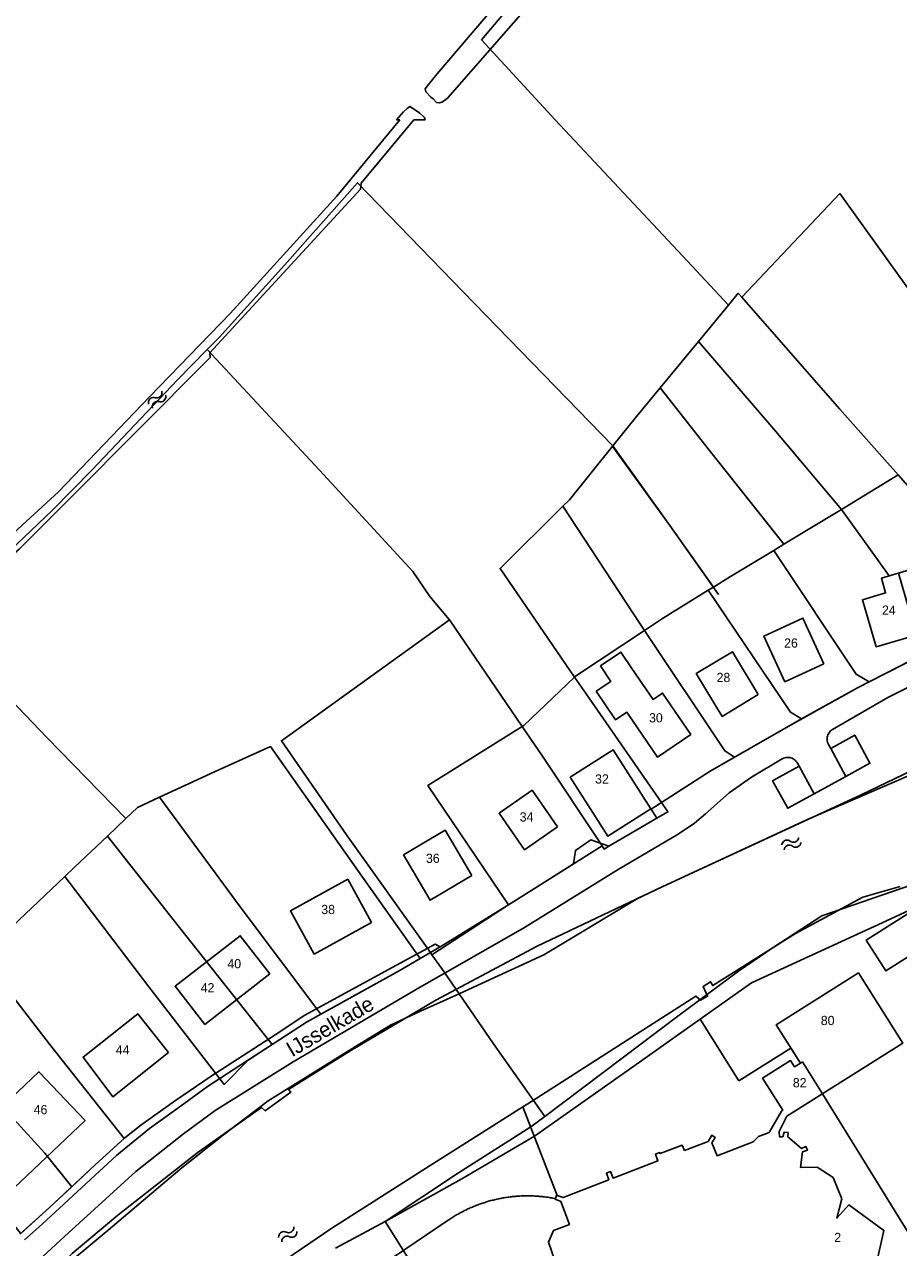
# Model space of a CAD drawing. Extents: x 123992 to 125854, y 449108 to 451911.
# Tile 78 of 175: x 124623 to 124766, y 450816 to 451016. Entities that reach past the tile are written whole.
import ezdxf
from ezdxf.enums import TextEntityAlignment as Align

# ---------------------------------------------------------------- set-up
doc = ezdxf.new("R2010")
doc.units = 0
for name, color, linetype in [('DEFAULT_113', 2, 'CONTINUOUS'), ('DEFAULT_117', 3, 'CONTINUOUS'), ('DEFAULT_21', 8, 'CONTINUOUS'), ('DEFAULT_4', 1, 'CONTINUOUS'), ('DEFAULT_48', 141, 'CONTINUOUS'), ('DEFAULT_79', 9, 'CONTINUOUS'), ('DEFAULT_80', 9, 'CONTINUOUS'), ('DEFAULT_99', 9, 'CONTINUOUS'), ('S05_WATER', 141, 'CONTINUOUS')]:
    doc.layers.add(name, color=color, linetype=linetype)

msp = doc.modelspace()

# ---------------------------------------------------------------- linework, layer by layer
at = {"layer": 'DEFAULT_21'}
for points in [[(124697.657, 451013.005), (124710.42, 451028.073), (124728.021, 451050.297), (124740.941, 451066.857), (124744.059, 451070.893)], [(124697.657, 451013.005), (124709.704, 451000)], [(124709.704, 451000), (124730.459, 450977.797), (124737.933, 450969.754)], [(124652.97, 450962.524), (124654.913, 450964.486), (124665.572, 450976.266), (124677.473, 450989.72), (124694.647, 450971.984), (124719.104, 450946.826)], [(124740.106, 450971.056), (124756.129, 450987.975), (124774.952, 450961.727), (124780.749, 450953.501)], [(124737.933, 450969.754), (124739.539, 450971.701), (124740.106, 450971.056)], [(124740.106, 450971.056), (124756.063, 450952.889), (124765.613, 450942.106)], [(124733.056, 450963.842), (124737.933, 450969.754)], [(124726.826, 450956.292), (124733.056, 450963.842)], [(124733.056, 450963.842), (124745.674, 450949.176), (124756.357, 450936.487)], [(124608.034, 450918.885), (124617.471, 450926.618), (124627.664, 450936.312), (124634.181, 450942.952), (124648.1, 450957.606), (124652.97, 450962.524)], [(124652.97, 450962.524), (124671.272, 450942.874), (124686.475, 450926.379), (124689.234, 450922.281), (124692.408, 450918.542), (124692.45, 450918.48)], [(124719.104, 450946.826), (124722.967, 450951.615), (124726.826, 450956.292)], [(124726.826, 450956.292), (124734.872, 450946.075)], [(124710.968, 450937.007), (124712.019, 450938.046), (124719.104, 450946.826)], [(124719.104, 450946.826), (124728.386, 450933.858), (124735.488, 450923.813)], [(124734.872, 450946.075), (124746.97, 450930.795)], [(124756.357, 450936.487), (124765.613, 450942.106)], [(124765.613, 450942.106), (124771.988, 450934.909), (124784.619, 450920.055)], [(124712.862, 450909.153), (124700.702, 450926.858), (124710.968, 450937.007)], [(124710.968, 450937.007), (124723.609, 450917.723), (124724.256, 450916.753)], [(124746.97, 450930.795), (124751.751, 450933.69), (124756.357, 450936.487)], [(124756.357, 450936.487), (124764.136, 450925.63), (124765.674, 450926.079), (124769.545, 450912.794)], [(124745.325, 450929.798), (124746.97, 450930.795)], [(124735.488, 450923.813), (124738.276, 450925.53), (124745.325, 450929.798)], [(124745.325, 450929.798), (124758.775, 450909.595), (124760.881, 450908.373)], [(124724.256, 450916.753), (124727.177, 450918.692), (124734.649, 450923.296)], [(124734.649, 450923.296), (124735.488, 450923.813)], [(124734.649, 450923.296), (124748.089, 450903.414), (124749.834, 450902.32)], [(124608.034, 450918.885), (124626.825, 450899.319), (124639.698, 450886.079)], [(124692.45, 450918.48), (124665.058, 450898.767), (124675.671, 450883.444), (124689.344, 450864.23)], [(124692.45, 450918.48), (124704.332, 450901.106)], [(124712.862, 450909.153), (124712.993, 450909.279), (124724.256, 450916.753)], [(124724.256, 450916.753), (124737.344, 450897.113), (124738.953, 450896.112)], [(124760.881, 450908.373), (124769.545, 450912.794)], [(124704.332, 450901.106), (124704.578, 450901.26), (124712.862, 450909.153)], [(124712.862, 450909.153), (124714.734, 450906.427), (124727.042, 450888.685)], [(124749.834, 450902.32), (124759.003, 450907.415), (124760.881, 450908.373)], [(124694.027, 450857.518), (124697.7, 450859.176), (124707.857, 450863.866), (124723.219, 450873.081), (124727.161, 450874.947), (124750.944, 450885.964), (124773.073, 450895.539), (124789.827, 450902.879), (124794.869, 450905.973)], [(124738.953, 450896.112), (124747.657, 450901.111), (124749.834, 450902.32)], [(124704.332, 450901.106), (124688.953, 450891.472), (124702.061, 450872.017)], [(124704.332, 450901.106), (124707.639, 450896.27), (124717.364, 450881.613)], [(124645.206, 450889.564), (124654.128, 450893.716), (124663.277, 450897.806), (124677.246, 450877.971), (124687.661, 450863.241)], [(124727.042, 450888.685), (124734.959, 450893.818), (124738.953, 450896.112)], [(124639.698, 450886.079), (124641.595, 450887.884), (124645.206, 450889.564)], [(124645.206, 450889.564), (124658.344, 450871.694), (124671.47, 450854.173)], [(124717.364, 450881.613), (124717.699, 450881.107), (124718.44, 450881.599), (124726.282, 450886.137), (124728.075, 450887.148), (124727.042, 450888.685)], [(124636.696, 450883.224), (124639.698, 450886.079)], [(124629.745, 450876.62), (124631.343, 450878.13), (124636.696, 450883.224)], [(124636.696, 450883.224), (124648.238, 450868.612), (124663.539, 450849.244)], [(124702.061, 450872.017), (124705.284, 450874.002), (124717.364, 450881.613)], [(124616.081, 450863.699), (124621.149, 450868.496), (124629.745, 450876.62)], [(124629.745, 450876.62), (124643.285, 450858.882), (124654.337, 450844.56)], [(124708.033, 450837.52), (124729.934, 450854.013), (124739.603, 450861.203), (124745.419, 450865.16), (124753.193, 450870.197), (124772.749, 450876.949), (124780.604, 450877.391)], [(124689.609, 450863.858), (124702.061, 450872.017)], [(124733.345, 450853.377), (124741.696, 450859.306), (124763.735, 450869.408), (124768.15, 450871.497)], [(124687.661, 450863.241), (124689.344, 450864.23)], [(124689.344, 450864.23), (124689.609, 450863.858)], [(124616.081, 450863.699), (124627.257, 450849.282), (124639.403, 450833.917)], [(124671.47, 450854.173), (124684.172, 450861.189), (124687.661, 450863.241)], [(124689.609, 450863.858), (124691.138, 450861.709), (124694.027, 450857.518)], [(124574.589, 450752.913), (124576.812, 450755.424), (124584.033, 450764.092), (124593.739, 450776.107), (124606.412, 450789.922), (124612.275, 450796.202), (124616.777, 450800.808), (124622.763, 450806.433), (124628.036, 450811.698), (124636.812, 450819.003), (124645.705, 450826.547), (124648.848, 450829.122), (124655.609, 450834.512), (124662.905, 450840.083), (124677.15, 450848.901), (124682.849, 450852.381), (124687.838, 450854.725), (124694.027, 450857.518)], [(124694.027, 450857.518), (124699.653, 450849.356), (124708.033, 450837.52)], [(124607.386, 450855.47), (124617.11, 450842.328), (124619.207, 450839.537), (124626.51, 450831.527), (124630.869, 450826.056)], [(124663.539, 450849.244), (124669.162, 450852.898), (124671.47, 450854.173)], [(124681.998, 450820.374), (124694.462, 450827.353), (124706.335, 450834.314), (124722.533, 450845.701), (124733.345, 450853.377)], [(124733.345, 450853.377), (124739.656, 450843.34)], [(124654.337, 450844.56), (124655.747, 450842.733), (124659.624, 450846.699), (124663.539, 450849.244)], [(124739.656, 450843.34), (124748.129, 450848.669)], [(124748.129, 450848.669), (124749.678, 450846.206)], [(124750.03, 450846.427), (124749.678, 450846.206)], [(124750.03, 450846.427), (124753.26, 450841.208)], [(124639.403, 450833.917), (124639.54, 450834.041), (124642.122, 450836.12), (124647.65, 450840.02), (124653.597, 450844.083), (124654.337, 450844.56)], [(124753.26, 450841.208), (124767.503, 450818.188)], [(124681.998, 450820.374), (124693.95, 450828.303), (124705.732, 450835.8), (124708.033, 450837.52)], [(124630.869, 450826.056), (124634.755, 450829.689), (124639.403, 450833.917)], [(124621.423, 450819.77), (124622.547, 450818.444), (124627.233, 450822.657), (124630.869, 450826.056)], [(124673.878, 450816.018), (124681.998, 450820.374)], [(124681.998, 450820.374), (124694.176, 450800.964), (124702.832, 450787.522), (124715.567, 450792.614)]]:
    msp.add_lwpolyline(points, dxfattribs=at)
at = {"layer": 'DEFAULT_4'}
for points in [[(124775.233, 450917.949), (124772.967, 450925.708), (124769.061, 450924.567), (124768.388, 450926.872), (124762.873, 450925.261), (124763.574, 450922.862), (124759.799, 450921.759), (124762.037, 450914.094), (124775.233, 450917.949)], [(124753.496, 450911.304), (124750.079, 450918.75), (124743.732, 450915.837), (124747.148, 450908.391), (124753.496, 450911.304)], [(124716.364, 450906.822), (124718.744, 450908.444), (124717.097, 450910.952), (124720.404, 450913.203), (124722.204, 450910.559)], [(124742.792, 450906.291), (124738.588, 450913.27), (124732.693, 450909.72), (124736.897, 450902.74), (124742.792, 450906.291)], [(124731.798, 450899.785), (124727.204, 450906.533), (124725.66, 450905.482), (124722.204, 450910.559)], [(124716.364, 450906.822), (124719.54, 450902.158), (124721.382, 450903.412), (124726.368, 450896.088), (124731.798, 450899.785)], [(124725.299, 450887.659), (124719.156, 450897.274), (124712.163, 450892.816), (124718.295, 450883.195), (124725.299, 450887.659)], [(124710.075, 450884.748), (124705.941, 450890.69), (124700.545, 450886.935), (124704.679, 450880.993), (124710.075, 450884.748)], [(124696.118, 450876.797), (124691.762, 450884.174), (124684.938, 450880.145), (124689.294, 450872.768), (124696.118, 450876.797)], [(124679.762, 450869.16), (124675.872, 450876.191), (124666.526, 450871.02), (124670.415, 450863.99), (124679.762, 450869.16)], [(124768.3, 450871.26), (124760.419, 450866.265), (124763.607, 450861.236), (124771.273, 450866.095)], [(124663.176, 450860.759), (124658.347, 450866.975), (124647.745, 450858.739), (124652.574, 450852.523), (124663.176, 450860.759)], [(124710.038, 450824.615), (124711.005, 450824.322), (124718.422, 450827.2), (124718.045, 450828.255), (124718.725, 450828.528), (124719.139, 450827.471), (124726.458, 450830.254), (124726.044, 450831.357), (124726.729, 450831.621), (124726.803, 450831.457), (124730.422, 450832.817), (124730.806, 450831.968), (124734.639, 450833.438), (124735.223, 450834.462), (124735.76, 450834.099), (124735.233, 450833.229), (124736.099, 450831.077), (124741.959, 450833.374), (124742.841, 450834.236), (124744.602, 450834.902), (124746.583, 450838.362), (124746.788, 450838.515), (124743.497, 450843.748), (124748.078, 450846.629), (124748.722, 450845.606), (124749.678, 450846.206), (124745.737, 450852.474), (124759.148, 450860.907), (124766.356, 450849.444), (124747.453, 450837.556), (124746.24, 450835.087), (124746.28, 450834.185), (124746.803, 450834.197), (124747.037, 450834.961), (124747.701, 450834.899)], [(124646.658, 450847.931), (124641.636, 450854.263), (124632.714, 450847.189), (124637.558, 450840.715), (124646.658, 450847.931)], [(124614.125, 450834.016), (124625.517, 450844.79), (124633.047, 450836.828), (124621.466, 450825.876), (124618.251, 450829.276)], [(124747.701, 450834.899), (124747.639, 450834.191), (124749.844, 450832.306), (124750.564, 450832.612), (124750.814, 450832.043), (124750.044, 450831.768), (124749.691, 450829.209), (124752.418, 450829.273), (124754.992, 450827.545), (124756.413, 450824.107), (124755.598, 450820.956), (124757.548, 450823.103), (124763.294, 450818.935), (124762.164, 450813.812)], [(124709.728, 450824.125), (124709.937, 450824.646), (124710.038, 450824.615)], [(124709.6, 450814.191), (124708.598, 450817.037), (124709.407, 450818.91), (124712.021, 450819.906), (124710.636, 450823.646), (124709.691, 450824.033), (124709.728, 450824.125)]]:
    msp.add_lwpolyline(points, dxfattribs=at)
at = {"layer": 'DEFAULT_48'}
for points in [[(124741.8, 451066.08), (124741.48, 451066.62), (124741.06, 451066.94), (124740.48, 451067.08), (124740.06, 451067.06), (124739.32, 451066.88), (124736.12, 451063.92), (124704.38, 451023.86), (124690.44, 451007.46), (124689.02, 451005.76), (124688.48, 451005.04), (124688.58, 451004.56), (124689.4, 451003.7), (124689.78, 451003.4), (124690.36, 451002.8), (124690.84, 451002.74), (124691.22, 451002.88), (124691.66, 451003.14), (124692.16, 451003.52), (124704.82, 451017.96), (124726.54, 451045.36), (124740.36, 451063.48), (124741.62, 451065), (124741.8, 451066.08)], [(124683.82, 451000), (124684.98, 451001.3), (124685.56, 451001.82), (124686, 451002.16), (124687.6, 451001.1), (124688.38, 451000.36), (124688.48, 451000)], [(124608.851, 450918.484), (124622.312, 450930.016), (124631.181, 450938.859), (124641.377, 450949.13), (124653.458, 450961.235), (124653.372, 450961.974), (124677.937, 450988.704), (124678.068, 450989.645), (124686.66, 451000)], [(124609.452, 450921.708), (124628.738, 450939.359), (124643.532, 450954.822), (124656.681, 450968.434), (124674.087, 450987.515), (124684.36, 451000)], [(124544.086, 450719.763), (124556.809, 450735.122), (124573.79, 450754.838), (124588.058, 450771.037), (124587.656, 450771.393), (124597.965, 450782.604), (124605.796, 450791.058), (124616.691, 450801.656), (124630.96, 450815.157), (124638.369, 450821.409), (124651.465, 450831.704), (124661.804, 450838.999), (124662.428, 450838.445), (124666.604, 450841.476), (124666.24, 450841.932), (124676.387, 450848.267), (124690.239, 450856.47), (124706.764, 450865.293), (124727.161, 450874.947), (124759.593, 450889.971), (124776.13, 450897.868)], [(124765.928, 450875.001), (124759.862, 450873.269), (124748.853, 450867.327), (124735.384, 450858.847), (124735.038, 450859.465), (124733.806, 450858.696), (124734.537, 450857.122), (124733.362, 450856.494), (124732.618, 450857.108), (124705.224, 450839.585), (124704.421, 450839.078)], [(124704.421, 450839.078), (124688.711, 450829.144), (124673.254, 450819.29), (124659.451, 450809.909), (124649.883, 450803.659), (124647.858, 450801.724), (124648.252, 450797.412), (124652.387, 450793.377)]]:
    msp.add_lwpolyline(points, dxfattribs=at)
at = {"layer": 'DEFAULT_79'}
for points in [[(124684.36, 451000), (124683.82, 451000)], [(124686.66, 451000), (124688.48, 451000)]]:
    msp.add_lwpolyline(points, dxfattribs=at)
at = {"layer": 'DEFAULT_80'}
for points in [[(124733.056, 450963.842), (124745.674, 450949.176), (124756.357, 450936.487)], [(124726.875, 450956.252), (124734.872, 450946.075)], [(124719.109, 450946.701), (124728.386, 450933.858), (124736.335, 450922.616)], [(124734.872, 450946.075), (124747.01, 450930.729)], [(124688.953, 450891.472), (124702.061, 450872.016)], [(124704.421, 450839.078), (124710.038, 450824.615)]]:
    msp.add_lwpolyline(points, dxfattribs=at)
at = {"layer": 'DEFAULT_99'}
for points in [[(124725.351, 450887.588), (124734.959, 450893.818), (124747.657, 450901.111), (124759.003, 450907.415), (124772.047, 450914.071), (124785.194, 450920.329), (124786.79, 450920.762), (124794.941, 450924.043), (124801.952, 450927.254)], [(124754.926, 450900.6), (124763.934, 450905.796), (124767.201, 450907.42), (124772.708, 450909.575)], [(124754.926, 450900.6), (124754.759, 450900.491), (124754.604, 450900.364), (124754.465, 450900.221), (124754.342, 450900.063), (124754.237, 450899.892), (124754.152, 450899.712), (124754.088, 450899.522), (124754.044, 450899.327), (124754.023, 450899.129), (124754.023, 450898.929), (124754.046, 450898.73), (124754.09, 450898.535), (124754.156, 450898.346), (124754.242, 450898.166), (124754.244, 450898.162)], [(124754.62, 450897.475), (124754.244, 450898.162)], [(124757.096, 450892.958), (124760.999, 450895.105), (124758.544, 450899.699), (124754.62, 450897.475)], [(124749.188, 450895.118), (124749.082, 450895.287), (124748.958, 450895.444), (124748.817, 450895.586), (124748.661, 450895.711), (124748.492, 450895.818), (124748.312, 450895.906), (124748.124, 450895.972), (124747.929, 450896.018), (124747.731, 450896.041), (124747.531, 450896.042), (124747.332, 450896.021), (124747.137, 450895.978), (124746.948, 450895.913), (124746.767, 450895.828), (124746.706, 450895.793)], [(124754.62, 450897.475), (124757.096, 450892.958)], [(124578.511, 450763.182), (124585.809, 450771.383), (124591.117, 450777.719), (124596.298, 450785.091), (124597.762, 450787.141), (124606.624, 450796.681), (124629.67, 450817.961), (124641.342, 450828.522), (124649.071, 450834.678), (124654.28, 450838.495), (124666.973, 450846.428), (124686.935, 450858.154), (124704.689, 450868.344), (124719.949, 450877.776), (124729.741, 450883.527), (124732.387, 450885.307), (124734.214, 450886.84), (124738.065, 450890.286), (124741.704, 450892.812), (124746.706, 450895.793)], [(124749.449, 450894.643), (124745.148, 450892.221), (124747.622, 450887.746), (124751.935, 450890.119)], [(124749.188, 450895.118), (124749.449, 450894.643)], [(124749.449, 450894.643), (124751.935, 450890.119)], [(124751.935, 450890.119), (124757.096, 450892.958)], [(124702.061, 450872.016), (124705.284, 450874.002), (124712.705, 450878.677), (124712.987, 450880.896), (124715.493, 450882.615), (124718.44, 450881.599), (124726.282, 450886.137), (124725.351, 450887.588)], [(124725.351, 450887.588), (124725.299, 450887.659)], [(124690.928, 450865.162), (124691.197, 450865.32), (124702.061, 450872.016)], [(124690.928, 450865.162), (124690.155, 450865.611), (124681.933, 450861.131), (124668.893, 450854.034), (124664.039, 450850.82), (124653.597, 450844.083), (124647.65, 450840.02), (124642.122, 450836.12), (124639.54, 450834.041), (124634.755, 450829.689), (124627.233, 450822.657), (124622.391, 450818.304)], [(124623.158, 450817.424), (124626.034, 450819.93), (124638.202, 450831.195), (124643.546, 450835.572), (124649.153, 450839.593), (124653.009, 450842.4), (124669.162, 450852.898), (124684.172, 450861.189), (124690.928, 450865.162)], [(124709.728, 450824.125), (124709.532, 450824.163), (124709.335, 450824.2), (124709.138, 450824.235), (124708.941, 450824.268), (124708.743, 450824.3), (124708.546, 450824.33), (124708.348, 450824.358), (124708.149, 450824.384), (124707.951, 450824.409), (124707.752, 450824.432), (124707.553, 450824.453), (124707.354, 450824.473), (124707.155, 450824.491), (124706.956, 450824.507), (124706.756, 450824.521), (124706.557, 450824.534), (124706.357, 450824.545), (124706.157, 450824.554), (124705.957, 450824.561), (124705.758, 450824.567), (124705.558, 450824.571), (124705.358, 450824.573), (124705.158, 450824.574), (124704.958, 450824.573), (124704.758, 450824.57), (124704.558, 450824.565), (124704.358, 450824.559), (124704.158, 450824.551), (124703.958, 450824.541), (124703.759, 450824.529), (124703.559, 450824.516), (124703.36, 450824.501), (124703.16, 450824.484), (124702.961, 450824.466), (124702.762, 450824.446), (124702.563, 450824.424), (124702.365, 450824.4), (124702.166, 450824.375), (124701.968, 450824.348), (124701.77, 450824.319), (124701.573, 450824.288), (124701.375, 450824.256), (124701.178, 450824.222), (124700.981, 450824.187), (124700.785, 450824.149), (124700.589, 450824.11), (124700.393, 450824.07), (124700.197, 450824.027), (124700.002, 450823.983), (124699.808, 450823.937), (124699.613, 450823.89), (124699.419, 450823.841), (124699.226, 450823.79), (124699.033, 450823.737), (124698.841, 450823.683), (124698.648, 450823.627), (124698.457, 450823.57), (124698.266, 450823.511), (124698.075, 450823.45), (124697.885, 450823.387), (124697.696, 450823.323), (124697.507, 450823.258), (124697.319, 450823.19), (124697.131, 450823.121), (124696.944, 450823.051), (124696.757, 450822.978), (124696.571, 450822.905), (124696.386, 450822.829), (124696.202, 450822.752), (124696.018, 450822.674), (124695.835, 450822.593), (124695.652, 450822.512), (124695.47, 450822.428), (124695.289, 450822.343), (124695.109, 450822.257), (124694.929, 450822.169), (124694.751, 450822.079), (124694.572, 450821.988), (124694.395, 450821.895), (124694.219, 450821.801), (124694.043, 450821.705), (124693.869, 450821.608), (124693.695, 450821.509), (124693.522, 450821.409), (124693.349, 450821.307), (124693.178, 450821.204), (124693.008, 450821.099), (124692.838, 450820.993), (124692.67, 450820.885), (124692.502, 450820.776), (124692.336, 450820.665), (124692.234, 450820.597)], [(124681.646, 450813.421), (124692.234, 450820.597)]]:
    msp.add_lwpolyline(points, dxfattribs=at)
at = {"layer": 'S05_WATER'}
for points in [[(124644.48, 450954.691), (124644.283, 450954.727), (124644.084, 450954.717), (124643.893, 450954.661), (124643.72, 450954.561), (124643.575, 450954.424), (124643.466, 450954.257), (124643.399, 450954.069), (124643.377, 450953.871), (124643.403, 450953.673), (124643.413, 450953.637)], [(124645.112, 450954.051), (124644.916, 450954.087), (124644.717, 450954.077), (124644.526, 450954.021), (124644.353, 450953.921), (124644.208, 450953.784), (124644.099, 450953.617), (124644.032, 450953.429), (124644.01, 450953.23), (124644.036, 450953.033), (124644.046, 450952.996)], [(124644.48, 450954.691), (124644.676, 450954.655), (124644.875, 450954.665), (124645.066, 450954.721), (124645.239, 450954.821), (124645.384, 450954.958), (124645.493, 450955.125), (124645.56, 450955.313), (124645.582, 450955.512), (124645.556, 450955.709), (124645.546, 450955.746)], [(124645.112, 450954.051), (124645.309, 450954.015), (124645.508, 450954.025), (124645.699, 450954.081), (124645.872, 450954.181), (124646.017, 450954.318), (124646.126, 450954.485), (124646.193, 450954.673), (124646.215, 450954.871), (124646.189, 450955.069), (124646.179, 450955.105)], [(124748.025, 450882.393), (124747.855, 450882.497), (124747.665, 450882.558), (124747.466, 450882.573), (124747.269, 450882.542), (124747.085, 450882.465), (124746.923, 450882.348), (124746.794, 450882.196), (124746.703, 450882.018), (124746.657, 450881.824), (124746.653, 450881.787)], [(124748.025, 450882.393), (124748.196, 450882.289), (124748.386, 450882.227), (124748.585, 450882.212), (124748.782, 450882.244), (124748.966, 450882.32), (124749.127, 450882.437), (124749.257, 450882.589), (124749.347, 450882.767), (124749.394, 450882.961), (124749.398, 450882.998)], [(124748.389, 450881.569), (124748.559, 450881.465), (124748.749, 450881.404), (124748.948, 450881.389), (124749.145, 450881.42), (124749.329, 450881.497), (124749.491, 450881.614), (124749.62, 450881.766), (124749.711, 450881.944), (124749.757, 450882.138), (124749.761, 450882.175)], [(124748.389, 450881.569), (124748.218, 450881.673), (124748.028, 450881.735), (124747.829, 450881.75), (124747.632, 450881.718), (124747.448, 450881.642), (124747.287, 450881.525), (124747.157, 450881.373), (124747.067, 450881.195), (124747.02, 450881.001), (124747.016, 450880.964)], [(124665.841, 450818.645), (124665.654, 450818.715), (124665.456, 450818.739), (124665.258, 450818.717), (124665.07, 450818.648), (124664.904, 450818.539), (124664.767, 450818.393), (124664.669, 450818.219), (124664.613, 450818.028), (124664.604, 450817.828), (124664.608, 450817.791)], [(124665.841, 450818.645), (124666.028, 450818.575), (124666.226, 450818.551), (124666.424, 450818.573), (124666.612, 450818.641), (124666.778, 450818.751), (124666.914, 450818.897), (124667.013, 450819.071), (124667.068, 450819.262), (124667.077, 450819.462), (124667.074, 450819.499)], [(124666.353, 450817.905), (124666.54, 450817.835), (124666.738, 450817.811), (124666.936, 450817.833), (124667.124, 450817.902), (124667.29, 450818.011), (124667.427, 450818.157), (124667.525, 450818.331), (124667.581, 450818.522), (124667.59, 450818.722), (124667.586, 450818.759)], [(124666.353, 450817.905), (124666.166, 450817.975), (124665.968, 450817.999), (124665.77, 450817.977), (124665.582, 450817.909), (124665.416, 450817.799), (124665.28, 450817.653), (124665.181, 450817.479), (124665.126, 450817.288), (124665.117, 450817.088), (124665.12, 450817.051)]]:
    msp.add_lwpolyline(points, dxfattribs=at)

# ---------------------------------------------------------------- texts
at = {"layer": 'DEFAULT_113'}
for s, p in [('24', (124764.095, 450920.051)), ('26', (124748.139, 450914.695)), ('28', (124737.127, 450909.082)), ('30', (124726.116, 450902.504)), ('32', (124717.321, 450892.53)), ('34', (124705.035, 450886.343)), ('36', (124689.744, 450879.599)), ('38', (124672.674, 450871.257)), ('40', (124657.371, 450862.416)), ('42', (124653.019, 450858.501)), ('80', (124754.121, 450853.163)), ('44', (124639.183, 450848.381)), ('82', (124749.556, 450843.016)), ('46', (124625.786, 450838.634)), ('2', (124755.755, 450817.797))]:
    msp.add_text(s, height=1.5, dxfattribs=at).set_placement(p, align=Align.MIDDLE_CENTER)
at = {"layer": 'DEFAULT_117'}
msp.add_text('IJsselkade', height=2.5, rotation=30.46264, dxfattribs=at).set_placement((124672.973, 450852.209), align=Align.MIDDLE_CENTER)

doc.saveas('drawing.dxf')
